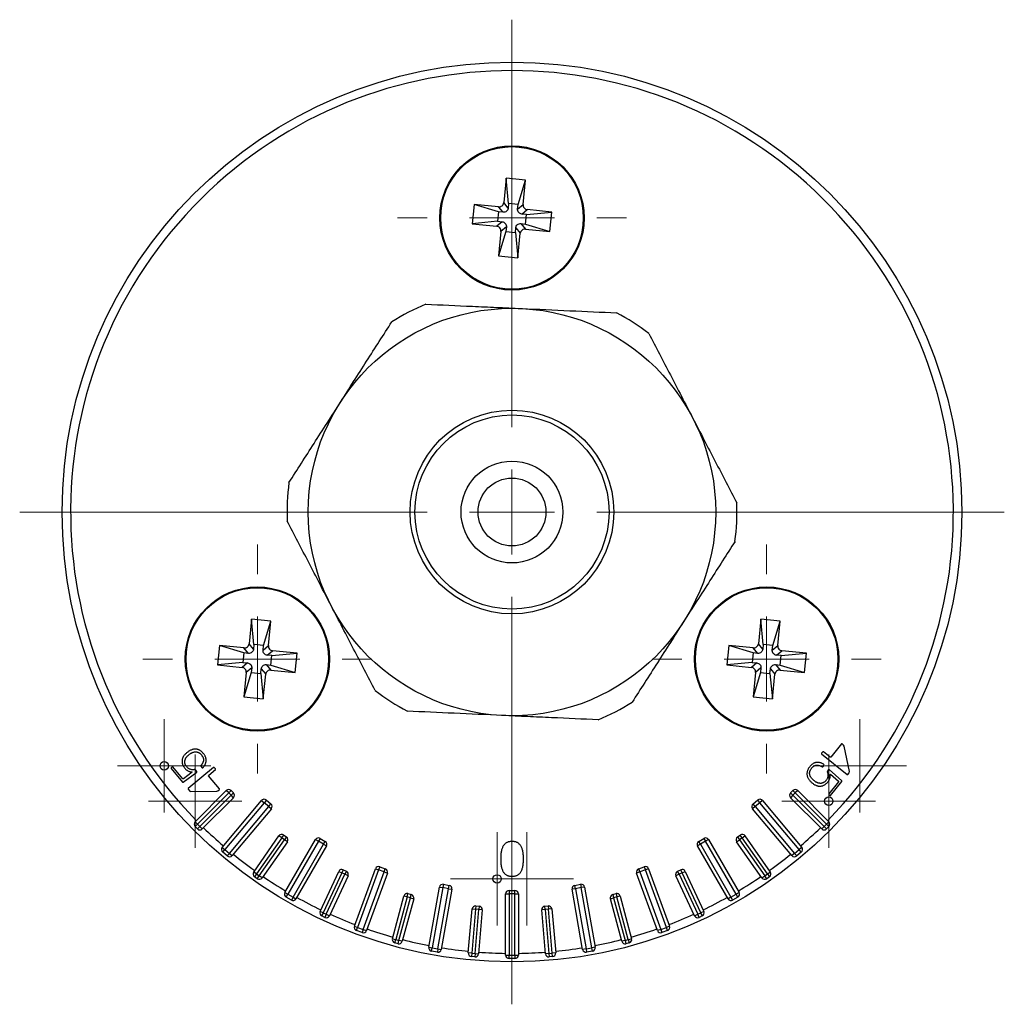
# Model space of a CAD drawing. Header units: millimetres. Extents: x 208 to 1001, y 391 to 449.
# Tile 3 of 3: x 943 to 1001, y 391 to 449. Entities that reach past the tile are written whole.
import ezdxf

# ---------------------------------------------------------------- set-up
doc = ezdxf.new("R2010")
doc.units = ezdxf.units.MM

# ---------------------------------------------------------------- blocks, each defined once
blk = doc.blocks.new('SW_CENTERMARKSYMBOL_0')
at = {"color": 0, "linetype": 'Continuous', "lineweight": 18}
for p, q in [((0, 5), (0, 29)), ((0, 0), (0, 2.5)), ((-5, 0), (-29, 0)), ((0, 0), (-2.5, 0)), ((0, 0), (0, -2.5)), ((0, 0), (2.5, 0)), ((5, 0), (29, 0)), ((0, -5), (0, -29))]:
    blk.add_line(p, q, dxfattribs=at)
blk = doc.blocks.new('SW_CENTERMARKSYMBOL_1')
at = {"color": 0, "linetype": 'Continuous', "lineweight": 18}
for p, q in [((0, 5), (0, 6.75)), ((0, 0), (0, 2.5)), ((-5, 0), (-6.75, 0)), ((0, 0), (-2.5, 0)), ((0, 0), (0, -2.5)), ((0, 0), (2.5, 0)), ((5, 0), (6.75, 0)), ((0, -5), (0, -6.75))]:
    blk.add_line(p, q, dxfattribs=at)
blk = doc.blocks.new('SW_CENTERMARKSYMBOL_2')
at = {"color": 0, "linetype": 'Continuous', "lineweight": 18}
for p, q in [((0, 5), (0, 6.75)), ((0, 0), (0, 2.5)), ((-5, 0), (-6.75, 0)), ((0, 0), (-2.5, 0)), ((0, 0), (0, -2.5)), ((0, 0), (2.5, 0)), ((5, 0), (6.75, 0)), ((0, -5), (0, -6.75))]:
    blk.add_line(p, q, dxfattribs=at)
blk = doc.blocks.new('SW_CENTERMARKSYMBOL_3')
at = {"color": 0, "linetype": 'Continuous', "lineweight": 18}
for p, q in [((0, 5), (0, 6.75)), ((0, 0), (0, 2.5)), ((-5, 0), (-6.75, 0)), ((0, 0), (-2.5, 0)), ((0, 0), (0, -2.5)), ((0, 0), (2.5, 0)), ((5, 0), (6.75, 0)), ((0, -5), (0, -6.75))]:
    blk.add_line(p, q, dxfattribs=at)
blk = doc.blocks.new('SW_CENTERMARKSYMBOL_4')
at = {"color": 0, "linetype": 'Continuous', "lineweight": 18}
for p, q in [((0, 2.5), (0, 2.75)), ((0, 0), (0, 2.5)), ((-2.5, 0), (-2.75, 0)), ((0, 0), (-2.5, 0)), ((0, 0), (0, -2.5)), ((0, 0), (2.5, 0)), ((2.5, 0), (2.75, 0)), ((0, -2.5), (0, -2.75))]:
    blk.add_line(p, q, dxfattribs=at)
blk = doc.blocks.new('SW_CENTERMARKSYMBOL_5')
at = {"color": 0, "linetype": 'Continuous', "lineweight": 18}
for p, q in [((0, 2.5), (0, 2.75)), ((0, 0), (0, 2.5)), ((-2.5, 0), (-2.75, 0)), ((0, 0), (-2.5, 0)), ((0, 0), (0, -2.5)), ((0, 0), (2.5, 0)), ((2.5, 0), (2.75, 0)), ((0, -2.5), (0, -2.75))]:
    blk.add_line(p, q, dxfattribs=at)
blk = doc.blocks.new('SW_CENTERMARKSYMBOL_6')
at = {"color": 0, "linetype": 'Continuous', "lineweight": 18}
for p, q in [((0, 2.5), (0, 2.75)), ((0, 0), (0, 2.5)), ((-2.5, 0), (-2.75, 0)), ((0, 0), (-2.5, 0)), ((0, 0), (0, -2.5)), ((0, 0), (2.5, 0)), ((2.5, 0), (2.75, 0)), ((0, -2.5), (0, -2.75))]:
    blk.add_line(p, q, dxfattribs=at)
blk = doc.blocks.new('SW_CENTERMARKSYMBOL_7')
at = {"color": 0, "linetype": 'Continuous', "lineweight": 18}
for p, q in [((0, 2.5), (0, 2.75)), ((0, 0), (0, 2.5)), ((-2.5, 0), (-2.75, 0)), ((0, 0), (-2.5, 0)), ((0, 0), (0, -2.5)), ((0, 0), (2.5, 0)), ((2.5, 0), (2.75, 0)), ((0, -2.5), (0, -2.75))]:
    blk.add_line(p, q, dxfattribs=at)
blk = doc.blocks.new('SW_CENTERMARKSYMBOL_8')
at = {"color": 0, "linetype": 'Continuous', "lineweight": 18}
for p, q in [((0, 2.5), (0, 2.75)), ((0, 0), (0, 2.5)), ((-2.5, 0), (-2.75, 0)), ((0, 0), (-2.5, 0)), ((0, 0), (0, -2.5)), ((0, 0), (2.5, 0)), ((2.5, 0), (2.75, 0)), ((0, -2.5), (0, -2.75))]:
    blk.add_line(p, q, dxfattribs=at)
blk = doc.blocks.new('SW_CENTERMARKSYMBOL_9')
at = {"color": 0, "linetype": 'Continuous', "lineweight": 18}
for p, q in [((0, 2.5), (0, 2.75)), ((0, 0), (0, 2.5)), ((-2.5, 0), (-2.75, 0)), ((0, 0), (-2.5, 0)), ((0, 0), (0, -2.5)), ((0, 0), (2.5, 0)), ((2.5, 0), (2.75, 0)), ((0, -2.5), (0, -2.75))]:
    blk.add_line(p, q, dxfattribs=at)

msp = doc.modelspace()

# ---------------------------------------------------------------- linework, layer by layer
at = {"color": 7, "linetype": 'Continuous', "lineweight": 25}
for p, q in [((971.231, 439.672), (971.091, 438.229)), ((971.382, 438.18), (971.231, 439.672)), ((972.376, 439.56), (971.231, 439.672)), ((971.939, 438.125), (972.376, 439.56)), ((972.235, 438.117), (972.376, 439.56)), ((969.347, 438.122), (969.235, 436.978)), ((970.79, 437.982), (969.347, 438.122)), ((970.782, 437.686), (969.347, 438.122)), ((971.055, 437.659), (970.79, 437.982)), ((971.356, 437.906), (971.091, 438.229)), ((971.382, 438.18), (971.356, 437.906)), ((971.939, 438.125), (971.382, 438.18)), ((971.913, 437.852), (971.939, 438.125)), ((971.913, 437.852), (972.235, 438.117)), ((970.782, 437.686), (970.728, 437.129)), ((971.055, 437.659), (970.782, 437.686)), ((972.16, 437.552), (972.482, 437.817)), ((972.433, 437.525), (972.16, 437.552)), ((972.379, 436.968), (972.433, 437.525)), ((972.433, 437.525), (973.925, 437.676)), ((973.925, 437.676), (972.482, 437.817)), ((973.814, 436.532), (973.925, 437.676)), ((970.728, 437.129), (969.235, 436.978)), ((969.235, 436.978), (970.679, 436.837)), ((971.001, 437.102), (970.679, 436.837)), ((970.728, 437.129), (971.001, 437.102)), ((971.248, 436.802), (970.926, 436.537)), ((971.248, 436.802), (971.221, 436.528)), ((971.778, 436.474), (971.805, 436.748)), ((971.805, 436.748), (972.07, 436.425)), ((972.105, 436.995), (972.37, 436.672)), ((972.105, 436.995), (972.379, 436.968)), ((972.379, 436.968), (973.814, 436.532)), ((970.926, 436.537), (970.785, 435.094)), ((971.221, 436.528), (970.785, 435.094)), ((971.221, 436.528), (971.778, 436.474)), ((971.778, 436.474), (971.93, 434.982)), ((971.93, 434.982), (972.07, 436.425)), ((972.37, 436.672), (973.814, 436.532)), ((970.785, 435.094), (971.93, 434.982)), ((956.231, 413.691), (956.091, 412.248)), ((956.382, 412.199), (956.231, 413.691)), ((957.376, 413.58), (956.231, 413.691)), ((956.939, 412.145), (957.376, 413.58)), ((957.235, 412.136), (957.376, 413.58)), ((986.231, 413.691), (986.091, 412.248)), ((986.382, 412.199), (986.231, 413.691)), ((987.376, 413.58), (986.231, 413.691)), ((986.939, 412.145), (987.376, 413.58)), ((987.235, 412.136), (987.376, 413.58)), ((954.347, 412.142), (954.235, 410.997)), ((955.782, 411.705), (954.347, 412.142)), ((955.79, 412.001), (954.347, 412.142)), ((956.055, 411.679), (955.79, 412.001)), ((956.356, 411.925), (956.091, 412.248)), ((956.382, 412.199), (956.356, 411.925)), ((956.939, 412.145), (956.382, 412.199)), ((956.913, 411.871), (956.939, 412.145)), ((956.913, 411.871), (957.235, 412.136)), ((957.16, 411.571), (957.482, 411.836)), ((958.925, 411.695), (957.482, 411.836)), ((984.347, 412.142), (984.235, 410.997)), ((985.782, 411.705), (984.347, 412.142)), ((985.79, 412.001), (984.347, 412.142)), ((986.055, 411.679), (985.79, 412.001)), ((986.356, 411.925), (986.091, 412.248)), ((986.382, 412.199), (986.356, 411.925)), ((986.939, 412.145), (986.382, 412.199)), ((986.913, 411.871), (986.939, 412.145)), ((986.913, 411.871), (987.235, 412.136)), ((987.16, 411.571), (987.482, 411.836)), ((988.925, 411.695), (987.482, 411.836)), ((955.782, 411.705), (955.728, 411.148)), ((956.055, 411.679), (955.782, 411.705)), ((957.433, 411.544), (957.16, 411.571)), ((957.379, 410.987), (957.433, 411.544)), ((957.433, 411.544), (958.925, 411.695)), ((958.814, 410.551), (958.925, 411.695)), ((985.782, 411.705), (985.728, 411.148)), ((986.055, 411.679), (985.782, 411.705)), ((987.433, 411.544), (987.16, 411.571)), ((987.379, 410.987), (987.433, 411.544)), ((987.433, 411.544), (988.925, 411.695)), ((988.814, 410.551), (988.925, 411.695)), ((955.728, 411.148), (954.235, 410.997)), ((954.235, 410.997), (955.679, 410.856)), ((956.001, 411.121), (955.679, 410.856)), ((955.728, 411.148), (956.001, 411.121)), ((956.248, 410.821), (955.926, 410.556)), ((956.248, 410.821), (956.221, 410.548)), ((956.778, 410.493), (956.805, 410.767)), ((956.805, 410.767), (957.07, 410.445)), ((957.105, 411.014), (957.37, 410.691)), ((957.105, 411.014), (957.379, 410.987)), ((957.37, 410.691), (958.814, 410.551)), ((957.379, 410.987), (958.814, 410.551)), ((985.728, 411.148), (984.235, 410.997)), ((984.235, 410.997), (985.679, 410.856)), ((986.001, 411.121), (985.679, 410.856)), ((985.728, 411.148), (986.001, 411.121)), ((986.248, 410.821), (985.926, 410.556)), ((986.248, 410.821), (986.221, 410.548)), ((986.778, 410.493), (986.805, 410.767)), ((986.805, 410.767), (987.07, 410.445)), ((987.105, 411.014), (987.37, 410.691)), ((987.105, 411.014), (987.379, 410.987)), ((987.37, 410.691), (988.814, 410.551)), ((987.379, 410.987), (988.814, 410.551)), ((955.926, 410.556), (955.785, 409.113)), ((956.221, 410.548), (955.785, 409.113)), ((956.221, 410.548), (956.778, 410.493)), ((956.778, 410.493), (956.93, 409.001)), ((956.93, 409.001), (957.07, 410.445)), ((985.926, 410.556), (985.785, 409.113)), ((986.221, 410.548), (985.785, 409.113)), ((986.221, 410.548), (986.778, 410.493)), ((986.778, 410.493), (986.93, 409.001)), ((986.93, 409.001), (987.07, 410.445)), ((955.785, 409.113), (956.93, 409.001)), ((985.785, 409.113), (986.93, 409.001)), ((990.989, 406.341), (990.362, 405.566)), ((991.029, 406.345), (990.989, 406.341)), ((991.117, 406.273), (991.029, 406.345)), ((991.143, 406.215), (991.117, 406.273)), ((991.463, 404.711), (991.143, 406.215)), ((952.407, 405.814), (952.407, 405.814)), ((989.883, 405.88), (989.812, 405.792)), ((989.812, 405.792), (989.816, 405.752)), ((989.816, 405.752), (991.32, 404.534)), ((989.923, 405.885), (989.883, 405.88)), ((990.322, 405.562), (989.923, 405.885)), ((990.362, 405.566), (990.322, 405.562)), ((951.502, 404.943), (951.499, 404.903)), ((951.499, 404.903), (952.176, 404.096)), ((951.568, 404.998), (951.502, 404.943)), ((951.608, 404.994), (951.568, 404.998)), ((952.193, 404.297), (951.608, 404.994)), ((953.995, 404.963), (952.513, 403.718)), ((952.946, 404.817), (952.887, 404.842)), ((953.251, 405.073), (953.248, 405.033)), ((953.248, 405.033), (953.321, 404.946)), ((953.321, 404.946), (953.361, 404.942)), ((954.036, 404.959), (953.995, 404.963)), ((954.109, 404.872), (954.036, 404.959)), ((954.105, 404.832), (954.109, 404.872)), ((989.85, 405), (989.89, 405.004)), ((989.89, 405.004), (989.961, 405.093)), ((989.961, 405.093), (989.957, 405.133)), ((990.271, 404.842), (990.231, 404.838)), ((991.009, 404.171), (990.271, 404.842)), ((952.233, 404.293), (952.193, 404.297)), ((952.216, 404.093), (953.015, 404.69)), ((952.731, 404.674), (952.233, 404.293)), ((952.713, 404.696), (952.731, 404.674)), ((953.019, 404.73), (952.946, 404.817)), ((953.015, 404.69), (953.019, 404.73)), ((953.709, 404.462), (953.713, 404.502)), ((954.35, 403.699), (953.709, 404.462)), ((953.713, 404.502), (954.105, 404.832)), ((990.159, 404.749), (990.146, 404.687)), ((990.231, 404.838), (990.159, 404.749)), ((990.323, 404.544), (990.34, 404.566)), ((990.34, 404.566), (990.809, 404.15)), ((991.32, 404.534), (991.36, 404.538)), ((991.36, 404.538), (991.45, 404.648)), ((991.45, 404.648), (991.463, 404.711)), ((952.176, 404.096), (952.216, 404.093)), ((952.513, 403.718), (952.509, 403.678)), ((954.346, 403.659), (954.35, 403.699)), ((989.284, 404.03), (989.284, 404.03)), ((990.813, 404.11), (990.24, 403.402)), ((990.351, 403.312), (991.014, 404.131)), ((990.809, 404.15), (990.813, 404.11)), ((991.014, 404.131), (991.009, 404.171)), ((952.509, 403.678), (952.601, 403.569)), ((952.601, 403.569), (952.659, 403.544)), ((952.659, 403.544), (954.197, 403.571)), ((952.912, 401.762), (954.751, 403.601)), ((954.892, 403.459), (953.054, 401.621)), ((953.195, 401.479), (955.034, 403.318)), ((955.175, 403.177), (953.337, 401.338)), ((954.197, 403.571), (954.259, 403.586)), ((954.259, 403.586), (954.346, 403.659)), ((954.892, 403.459), (954.751, 403.601)), ((954.892, 403.459), (955.034, 403.601)), ((955.034, 403.318), (954.892, 403.459)), ((955.034, 403.601), (955.175, 403.459)), ((955.175, 403.459), (955.034, 403.318)), ((955.175, 403.177), (955.034, 403.318)), ((987.986, 403.459), (988.127, 403.601)), ((988.127, 403.318), (987.986, 403.459)), ((988.127, 403.318), (987.986, 403.177)), ((989.824, 401.338), (987.986, 403.177)), ((988.127, 403.601), (988.268, 403.459)), ((988.268, 403.459), (988.127, 403.318)), ((988.127, 403.318), (989.966, 401.479)), ((988.41, 403.601), (988.268, 403.459)), ((990.107, 401.621), (988.268, 403.459)), ((988.41, 403.601), (990.248, 401.762)), ((990.24, 403.402), (990.244, 403.362)), ((990.244, 403.362), (990.311, 403.308)), ((990.311, 403.308), (990.351, 403.312)), ((954.516, 400.253), (956.83, 403.011)), ((956.983, 402.882), (954.669, 400.124)), ((954.937, 399.899), (957.251, 402.657)), ((957.405, 402.529), (955.091, 399.771)), ((956.83, 403.011), (956.983, 402.882)), ((957.112, 403.035), (956.983, 402.882)), ((957.251, 402.657), (956.983, 402.882)), ((957.112, 403.035), (957.38, 402.81)), ((957.251, 402.657), (957.38, 402.81)), ((957.251, 402.657), (957.405, 402.529)), ((985.909, 402.657), (985.756, 402.529)), ((988.07, 399.771), (985.756, 402.529)), ((985.781, 402.81), (986.049, 403.035)), ((985.909, 402.657), (985.781, 402.81)), ((986.177, 402.882), (985.909, 402.657)), ((985.909, 402.657), (988.223, 399.899)), ((986.049, 403.035), (986.177, 402.882)), ((986.331, 403.011), (986.177, 402.882)), ((988.492, 400.124), (986.177, 402.882)), ((986.331, 403.011), (988.645, 400.253)), ((953.054, 401.621), (952.912, 401.762)), ((953.054, 401.621), (952.912, 401.479)), ((953.054, 401.338), (952.912, 401.479)), ((953.054, 401.621), (953.195, 401.479)), ((953.054, 401.338), (953.195, 401.479)), ((953.337, 401.338), (953.195, 401.479)), ((989.966, 401.479), (989.824, 401.338)), ((989.966, 401.479), (990.107, 401.621)), ((989.966, 401.479), (990.107, 401.338)), ((990.248, 401.762), (990.107, 401.621)), ((990.248, 401.479), (990.107, 401.621)), ((990.248, 401.479), (990.107, 401.338)), ((956.364, 398.798), (957.855, 400.928)), ((958.019, 400.813), (956.528, 398.683)), ((958.019, 400.813), (957.855, 400.928)), ((958.019, 400.813), (958.134, 400.977)), ((958.183, 400.698), (958.019, 400.813)), ((958.134, 400.977), (958.298, 400.862)), ((958.298, 400.862), (958.183, 400.698)), ((960.279, 400.781), (960.179, 400.608)), ((960.279, 400.781), (960.582, 400.606)), ((982.579, 400.606), (982.882, 400.781)), ((982.882, 400.781), (982.982, 400.608)), ((984.863, 400.862), (985.027, 400.977)), ((984.863, 400.862), (984.978, 400.698)), ((985.142, 400.813), (984.978, 400.698)), ((985.142, 400.813), (985.027, 400.977)), ((985.142, 400.813), (985.305, 400.928)), ((986.633, 398.683), (985.142, 400.813)), ((985.305, 400.928), (986.797, 398.798)), ((954.516, 400.253), (954.669, 400.124)), ((956.692, 398.568), (958.183, 400.698)), ((958.347, 400.583), (956.856, 398.454)), ((958.347, 400.583), (958.183, 400.698)), ((958.205, 397.59), (960.005, 400.708)), ((960.179, 400.608), (958.379, 397.49)), ((958.682, 397.315), (960.482, 400.433)), ((960.655, 400.333), (958.855, 397.215)), ((960.005, 400.708), (960.179, 400.608)), ((960.482, 400.433), (960.179, 400.608)), ((960.482, 400.433), (960.582, 400.606)), ((960.482, 400.433), (960.655, 400.333)), ((982.679, 400.433), (982.506, 400.333)), ((984.306, 397.215), (982.506, 400.333)), ((982.679, 400.433), (982.579, 400.606)), ((982.982, 400.608), (982.679, 400.433)), ((982.679, 400.433), (984.479, 397.315)), ((983.155, 400.708), (982.982, 400.608)), ((984.782, 397.49), (982.982, 400.608)), ((983.155, 400.708), (984.955, 397.59)), ((984.814, 400.583), (984.978, 400.698)), ((986.305, 398.454), (984.814, 400.583)), ((984.978, 400.698), (986.469, 398.568)), ((988.645, 400.253), (988.492, 400.124)), ((954.541, 399.971), (954.669, 400.124)), ((954.809, 399.746), (954.541, 399.971)), ((954.669, 400.124), (954.937, 399.899)), ((954.937, 399.899), (954.809, 399.746)), ((954.937, 399.899), (955.091, 399.771)), ((988.223, 399.899), (988.07, 399.771)), ((988.223, 399.899), (988.492, 400.124)), ((988.223, 399.899), (988.352, 399.746)), ((988.62, 399.971), (988.352, 399.746)), ((988.62, 399.971), (988.492, 400.124)), ((963.789, 399.11), (963.72, 398.922)), ((963.789, 399.11), (964.118, 398.991)), ((970.914, 399.572), (970.913, 399.572)), ((979.043, 398.991), (979.372, 399.11)), ((979.372, 399.11), (979.44, 398.922)), ((956.528, 398.683), (956.364, 398.798)), ((956.528, 398.683), (956.413, 398.519)), ((956.577, 398.405), (956.413, 398.519)), ((956.528, 398.683), (956.692, 398.568)), ((956.577, 398.405), (956.692, 398.568)), ((956.856, 398.454), (956.692, 398.568)), ((960.278, 396.478), (961.377, 398.834)), ((961.558, 398.75), (960.459, 396.393)), ((960.641, 396.309), (961.739, 398.665)), ((961.921, 398.581), (960.822, 396.224)), ((961.377, 398.834), (961.558, 398.75)), ((961.643, 398.931), (961.558, 398.75)), ((961.739, 398.665), (961.558, 398.75)), ((961.643, 398.931), (961.824, 398.846)), ((961.824, 398.846), (961.739, 398.665)), ((961.921, 398.581), (961.739, 398.665)), ((962.301, 395.608), (963.533, 398.991)), ((963.72, 398.922), (962.489, 395.539)), ((962.818, 395.42), (964.049, 398.803)), ((964.237, 398.734), (963.006, 395.351)), ((963.533, 398.991), (963.72, 398.922)), ((964.049, 398.803), (963.72, 398.922)), ((964.049, 398.803), (964.118, 398.991)), ((964.049, 398.803), (964.237, 398.734)), ((979.111, 398.803), (978.923, 398.734)), ((980.155, 395.351), (978.923, 398.734)), ((979.111, 398.803), (979.043, 398.991)), ((979.44, 398.922), (979.111, 398.803)), ((979.111, 398.803), (980.343, 395.42)), ((979.628, 398.991), (979.44, 398.922)), ((980.672, 395.539), (979.44, 398.922)), ((979.628, 398.991), (980.86, 395.608)), ((981.421, 398.665), (981.24, 398.581)), ((982.339, 396.224), (981.24, 398.581)), ((981.337, 398.846), (981.518, 398.931)), ((981.421, 398.665), (981.337, 398.846)), ((981.603, 398.75), (981.421, 398.665)), ((981.421, 398.665), (982.52, 396.309)), ((981.603, 398.75), (981.518, 398.931)), ((981.603, 398.75), (981.784, 398.834)), ((982.701, 396.393), (981.603, 398.75)), ((981.784, 398.834), (982.883, 396.478)), ((986.305, 398.454), (986.469, 398.568)), ((986.469, 398.568), (986.633, 398.683)), ((986.584, 398.405), (986.469, 398.568)), ((986.748, 398.519), (986.584, 398.405)), ((986.633, 398.683), (986.797, 398.798)), ((986.633, 398.683), (986.748, 398.519)), ((966.679, 394.367), (967.304, 397.913)), ((967.304, 397.913), (967.501, 397.878)), ((967.536, 398.075), (967.501, 397.878)), ((967.536, 398.075), (967.88, 398.014)), ((967.846, 397.817), (967.88, 398.014)), ((975.281, 398.014), (975.625, 398.075)), ((975.315, 397.817), (975.281, 398.014)), ((975.625, 398.075), (975.66, 397.878)), ((975.857, 397.913), (975.66, 397.878)), ((975.857, 397.913), (976.482, 394.367)), ((958.205, 397.59), (958.379, 397.49)), ((958.279, 397.317), (958.379, 397.49)), ((958.582, 397.142), (958.279, 397.317)), ((958.379, 397.49), (958.682, 397.315)), ((958.682, 397.315), (958.582, 397.142)), ((958.682, 397.315), (958.855, 397.215)), ((964.536, 394.873), (965.208, 397.384)), ((965.402, 397.332), (964.729, 394.821)), ((965.402, 397.332), (965.208, 397.384)), ((965.402, 397.332), (965.453, 397.525)), ((965.595, 397.28), (965.402, 397.332)), ((965.453, 397.525), (965.647, 397.474)), ((965.595, 397.28), (965.647, 397.474)), ((967.501, 397.878), (966.876, 394.333)), ((967.22, 394.272), (967.846, 397.817)), ((968.042, 397.782), (967.417, 394.237)), ((967.846, 397.817), (967.501, 397.878)), ((967.846, 397.817), (968.042, 397.782)), ((971.205, 393.906), (971.205, 397.506)), ((971.205, 397.506), (971.405, 397.506)), ((971.405, 397.706), (971.405, 397.506)), ((971.405, 397.706), (971.755, 397.706)), ((971.405, 397.506), (971.405, 393.906)), ((971.755, 397.506), (971.405, 397.506)), ((971.755, 397.506), (971.755, 397.706)), ((971.755, 393.906), (971.755, 397.506)), ((971.755, 397.506), (971.955, 397.506)), ((971.955, 397.506), (971.955, 393.906)), ((975.315, 397.817), (975.118, 397.782)), ((975.743, 394.237), (975.118, 397.782)), ((975.66, 397.878), (975.315, 397.817)), ((975.315, 397.817), (975.94, 394.272)), ((976.285, 394.333), (975.66, 397.878)), ((977.514, 397.474), (977.707, 397.525)), ((977.514, 397.474), (977.566, 397.28)), ((977.759, 397.332), (977.566, 397.28)), ((977.707, 397.525), (977.759, 397.332)), ((977.952, 397.384), (977.759, 397.332)), ((978.432, 394.821), (977.759, 397.332)), ((977.952, 397.384), (978.625, 394.873)), ((984.479, 397.315), (984.306, 397.215)), ((984.479, 397.315), (984.782, 397.49)), ((984.479, 397.315), (984.579, 397.142)), ((984.882, 397.317), (984.579, 397.142)), ((984.955, 397.59), (984.782, 397.49)), ((984.882, 397.317), (984.782, 397.49)), ((964.922, 394.769), (965.595, 397.28)), ((965.788, 397.229), (965.115, 394.717)), ((965.595, 397.28), (965.788, 397.229)), ((969.45, 396.803), (969.433, 396.604)), ((969.45, 396.803), (969.649, 396.786)), ((969.649, 396.786), (969.632, 396.586)), ((973.512, 396.786), (973.711, 396.803)), ((973.529, 396.586), (973.512, 396.786)), ((973.711, 396.803), (973.728, 396.604)), ((977.373, 397.229), (977.566, 397.28)), ((978.046, 394.717), (977.373, 397.229)), ((977.566, 397.28), (978.239, 394.769)), ((960.459, 396.393), (960.278, 396.478)), ((960.459, 396.393), (960.375, 396.212)), ((960.556, 396.127), (960.375, 396.212)), ((960.459, 396.393), (960.641, 396.309)), ((960.641, 396.309), (960.556, 396.127)), ((960.641, 396.309), (960.822, 396.224)), ((969.007, 394.031), (969.233, 396.621)), ((969.433, 396.604), (969.206, 394.014)), ((969.233, 396.621), (969.433, 396.604)), ((969.405, 393.996), (969.632, 396.586)), ((969.632, 396.586), (969.433, 396.604)), ((969.831, 396.569), (969.604, 393.979)), ((969.831, 396.569), (969.632, 396.586)), ((973.529, 396.586), (973.33, 396.569)), ((973.556, 393.979), (973.33, 396.569)), ((973.728, 396.604), (973.529, 396.586)), ((973.529, 396.586), (973.756, 393.996)), ((973.927, 396.621), (973.728, 396.604)), ((973.955, 394.014), (973.728, 396.604)), ((973.927, 396.621), (974.154, 394.031)), ((982.339, 396.224), (982.52, 396.309)), ((982.52, 396.309), (982.701, 396.393)), ((982.605, 396.127), (982.52, 396.309)), ((982.786, 396.212), (982.605, 396.127)), ((982.883, 396.478), (982.701, 396.393)), ((982.786, 396.212), (982.701, 396.393)), ((962.301, 395.608), (962.489, 395.539)), ((980.86, 395.608), (980.672, 395.539)), ((962.421, 395.352), (962.489, 395.539)), ((962.75, 395.232), (962.421, 395.352)), ((962.489, 395.539), (962.818, 395.42)), ((962.818, 395.42), (962.75, 395.232)), ((962.818, 395.42), (963.006, 395.351)), ((980.343, 395.42), (980.155, 395.351)), ((980.343, 395.42), (980.672, 395.539)), ((980.343, 395.42), (980.411, 395.232)), ((980.74, 395.352), (980.411, 395.232)), ((980.74, 395.352), (980.672, 395.539)), ((964.536, 394.873), (964.729, 394.821)), ((964.677, 394.628), (964.729, 394.821)), ((964.87, 394.576), (964.677, 394.628)), ((964.729, 394.821), (964.922, 394.769)), ((964.87, 394.576), (964.922, 394.769)), ((965.115, 394.717), (964.922, 394.769)), ((978.239, 394.769), (978.046, 394.717)), ((978.239, 394.769), (978.432, 394.821)), ((978.239, 394.769), (978.291, 394.576)), ((978.484, 394.628), (978.291, 394.576)), ((978.432, 394.821), (978.625, 394.873)), ((978.432, 394.821), (978.484, 394.628)), ((966.679, 394.367), (966.876, 394.333)), ((966.841, 394.136), (966.876, 394.333)), ((967.186, 394.075), (966.841, 394.136)), ((966.876, 394.333), (967.22, 394.272)), ((967.22, 394.272), (967.186, 394.075)), ((967.22, 394.272), (967.417, 394.237)), ((969.206, 394.014), (969.007, 394.031)), ((969.206, 394.014), (969.189, 393.814)), ((969.206, 394.014), (969.405, 393.996)), ((969.405, 393.996), (969.388, 393.797)), ((969.405, 393.996), (969.604, 393.979)), ((971.205, 393.906), (971.405, 393.906)), ((971.405, 393.906), (971.755, 393.906)), ((971.405, 393.706), (971.405, 393.906)), ((971.755, 393.906), (971.755, 393.706)), ((971.755, 393.906), (971.955, 393.906)), ((973.756, 393.996), (973.556, 393.979)), ((973.756, 393.996), (973.955, 394.014)), ((973.756, 393.996), (973.773, 393.797)), ((974.154, 394.031), (973.955, 394.014)), ((973.972, 393.814), (973.955, 394.014)), ((975.94, 394.272), (975.743, 394.237)), ((975.94, 394.272), (976.285, 394.333)), ((975.94, 394.272), (975.975, 394.075)), ((976.32, 394.136), (975.975, 394.075)), ((976.482, 394.367), (976.285, 394.333)), ((976.32, 394.136), (976.285, 394.333)), ((969.388, 393.797), (969.189, 393.814)), ((971.755, 393.706), (971.405, 393.706)), ((973.972, 393.814), (973.773, 393.797))]:
    msp.add_line(p, q, dxfattribs=at)
for centre, radius in [((971.58, 420.006), 26.5), ((971.58, 437.327), 4.25), ((971.58, 437.327), 4.2), ((971.58, 420.006), 12), ((971.58, 420.006), 6), ((971.58, 420.006), 5.716), ((971.58, 420.006), 3), ((971.58, 420.006), 2), ((956.58, 411.346), 4.25), ((956.58, 411.346), 4.2), ((986.58, 411.346), 4.25), ((986.58, 411.346), 4.2), ((951.098, 405.057), 0.25), ((990.235, 402.976), 0.25), ((970.7, 398.391), 0.25)]:
    msp.add_circle(centre, radius, dxfattribs=at)
for centre, radius, start, end in [((971.58, 420.006), 26, 315.66049, 224.33951), ((971.58, 420.006), 13.25, 112.4908, 122.31554), ((971.58, 420.006), 13.25, 52.4908, 62.31554), ((971.58, 420.006), 13.25, 172.4908, 182.31554), ((971.58, 420.006), 13.25, 352.4908, 2.31554), ((971.58, 420.006), 13.25, 232.4908, 242.31554), ((971.58, 420.006), 13.25, 292.4908, 302.31554), ((954.892, 403.459), 0.2, 45, 135), ((955.034, 403.318), 0.2, 315, 45), ((988.127, 403.318), 0.2, 135, 225), ((988.268, 403.459), 0.2, 45, 135), ((956.983, 402.882), 0.2, 50, 140), ((957.251, 402.657), 0.2, 320, 50), ((985.909, 402.657), 0.2, 130, 220), ((986.177, 402.882), 0.2, 40, 130), ((953.054, 401.621), 0.2, 135, 225), ((971.58, 420.006), 26, 225.66175, 229.17417), ((971.58, 420.006), 26, 310.82583, 314.33825), ((990.107, 401.621), 0.2, 315, 45), ((953.195, 401.479), 0.2, 225, 315), ((958.019, 400.813), 0.2, 55, 145), ((958.183, 400.698), 0.2, 325, 55), ((960.179, 400.608), 0.2, 60, 150), ((982.982, 400.608), 0.2, 30, 120), ((984.978, 400.698), 0.2, 125, 215), ((985.142, 400.813), 0.2, 35, 125), ((989.966, 401.479), 0.2, 225, 315), ((954.669, 400.124), 0.2, 140, 230), ((960.482, 400.433), 0.2, 330, 60), ((982.679, 400.433), 0.2, 120, 210), ((988.492, 400.124), 0.2, 310, 40), ((954.937, 399.899), 0.2, 230, 320), ((971.58, 420.006), 26, 230.82699, 234.33951), ((971.58, 420.006), 26, 305.66049, 309.17301), ((988.223, 399.899), 0.2, 220, 310), ((963.72, 398.922), 0.2, 70, 160), ((979.44, 398.922), 0.2, 20, 110), ((956.528, 398.683), 0.2, 145, 235), ((971.58, 420.006), 26, 235.66175, 239.17417), ((961.558, 398.75), 0.2, 65, 155), ((961.739, 398.665), 0.2, 335, 65), ((964.049, 398.803), 0.2, 340, 70), ((979.111, 398.803), 0.2, 110, 200), ((981.421, 398.665), 0.2, 115, 205), ((981.603, 398.75), 0.2, 25, 115), ((971.58, 420.006), 26, 300.82583, 304.33825), ((986.633, 398.683), 0.2, 305, 35), ((956.692, 398.568), 0.2, 235, 325), ((967.501, 397.878), 0.2, 80, 170), ((967.846, 397.817), 0.2, 350, 80), ((975.315, 397.817), 0.2, 100, 190), ((975.66, 397.878), 0.2, 10, 100), ((986.469, 398.568), 0.2, 215, 305), ((958.379, 397.49), 0.2, 150, 240), ((971.58, 420.006), 26, 240.82699, 244.33951), ((965.402, 397.332), 0.2, 75, 165), ((965.595, 397.28), 0.2, 345, 75), ((971.405, 397.506), 0.2, 90, 180), ((971.755, 397.506), 0.2, 0, 90), ((977.566, 397.28), 0.2, 105, 195), ((977.759, 397.332), 0.2, 15, 105), ((971.58, 420.006), 26, 295.66049, 299.17301), ((984.782, 397.49), 0.2, 300, 30), ((958.682, 397.315), 0.2, 240, 330), ((969.433, 396.604), 0.2, 85, 175), ((969.632, 396.586), 0.2, 355, 85), ((973.529, 396.586), 0.2, 95, 185), ((973.728, 396.604), 0.2, 5, 95), ((984.479, 397.315), 0.2, 210, 300), ((960.459, 396.393), 0.2, 155, 245), ((960.641, 396.309), 0.2, 245, 335), ((971.58, 420.006), 26, 245.66175, 249.17417), ((971.58, 420.006), 26, 290.82583, 294.33825), ((982.52, 396.309), 0.2, 205, 295), ((982.701, 396.393), 0.2, 295, 25), ((962.489, 395.539), 0.2, 160, 250), ((980.672, 395.539), 0.2, 290, 20), ((962.818, 395.42), 0.2, 250, 340), ((971.58, 420.006), 26, 250.82699, 254.33951), ((971.58, 420.006), 26, 285.66049, 289.17301), ((980.343, 395.42), 0.2, 200, 290), ((964.729, 394.821), 0.2, 165, 255), ((964.922, 394.769), 0.2, 255, 345), ((971.58, 420.006), 26, 255.66175, 259.17359), ((971.58, 420.006), 26, 280.82641, 284.33825), ((978.239, 394.769), 0.2, 195, 285), ((978.432, 394.821), 0.2, 285, 15), ((966.876, 394.333), 0.2, 170, 260), ((967.22, 394.272), 0.2, 260, 350), ((971.58, 420.006), 26, 260.82641, 264.33888), ((969.206, 394.014), 0.2, 175, 265), ((969.405, 393.996), 0.2, 265, 355), ((971.58, 420.006), 26, 265.66112, 269.17359), ((971.405, 393.906), 0.2, 180, 270), ((971.755, 393.906), 0.2, 270, 0), ((971.58, 420.006), 26, 270.82641, 274.33888), ((973.756, 393.996), 0.2, 185, 275), ((973.955, 394.014), 0.2, 275, 5), ((971.58, 420.006), 26, 275.66112, 279.17359), ((975.94, 394.272), 0.2, 190, 280), ((976.285, 394.333), 0.2, 280, 10)]:
    msp.add_arc(centre, radius, start, end, dxfattribs=at)
for points, knots in [([(970.79, 437.982), (970.855, 437.975), (970.933, 437.995), (971.05, 438.091), (971.084, 438.164), (971.091, 438.229)], [0, 0, 0, 0, 0.5, 0.5, 1, 1, 1, 1]), ([(971.356, 437.906), (971.349, 437.842), (971.315, 437.769), (971.198, 437.672), (971.12, 437.653), (971.055, 437.659)], [0, 0, 0, 0, 0.5, 0.5, 1, 1, 1, 1]), ([(972.235, 438.117), (972.229, 438.053), (972.248, 437.974), (972.345, 437.857), (972.418, 437.823), (972.482, 437.817)], [0, 0, 0, 0, 0.5, 0.5, 1, 1, 1, 1]), ([(972.16, 437.552), (972.095, 437.558), (972.022, 437.592), (971.926, 437.709), (971.906, 437.787), (971.913, 437.852)], [0, 0, 0, 0, 0.5, 0.5, 1, 1, 1, 1]), ([(970.926, 436.537), (970.932, 436.601), (970.913, 436.679), (970.816, 436.797), (970.743, 436.831), (970.679, 436.837)], [0, 0, 0, 0, 0.5, 0.5, 1, 1, 1, 1]), ([(971.001, 437.102), (971.066, 437.096), (971.139, 437.062), (971.235, 436.945), (971.254, 436.866), (971.248, 436.802)], [0, 0, 0, 0, 0.5, 0.5, 1, 1, 1, 1]), ([(971.805, 436.748), (971.811, 436.812), (971.845, 436.885), (971.963, 436.982), (972.041, 437.001), (972.105, 436.995)], [0, 0, 0, 0, 0.5, 0.5, 1, 1, 1, 1]), ([(972.37, 436.672), (972.306, 436.679), (972.228, 436.659), (972.111, 436.563), (972.077, 436.49), (972.07, 436.425)], [0, 0, 0, 0, 0.5, 0.5, 1, 1, 1, 1]), ([(966.512, 432.249), (967.404, 432.208), (968.314, 432.167), (969.715, 432.103), (970.189, 432.082), (971.149, 432.038), (971.637, 432.016), (972.124, 431.994)], [0, 0, 0, 0, 0.5, 0.5, 0.75, 0.75, 1, 1, 1, 1]), ([(972.124, 431.994), (973.097, 431.95), (974.05, 431.907), (975.921, 431.822), (976.843, 431.78), (977.736, 431.74)], [0, 0, 0, 0, 0.5, 0.5, 1, 1, 1, 1]), ([(961.471, 426.471), (961.996, 427.292), (962.509, 428.095), (963.518, 429.673), (964.015, 430.451), (964.497, 431.204)], [0, 0, 0, 0, 0.5, 0.5, 1, 1, 1, 1]), ([(979.648, 430.517), (980.059, 429.724), (980.479, 428.915), (981.124, 427.67), (981.342, 427.25), (981.785, 426.396), (982.009, 425.962), (982.234, 425.529)], [0, 0, 0, 0, 0.5, 0.5, 0.75, 0.75, 1, 1, 1, 1]), ([(958.444, 421.738), (958.925, 422.491), (959.416, 423.258), (960.172, 424.44), (960.427, 424.839), (960.945, 425.649), (961.208, 426.06), (961.471, 426.471)], [0, 0, 0, 0, 0.5, 0.5, 0.75, 0.75, 1, 1, 1, 1]), ([(982.234, 425.529), (982.682, 424.664), (983.121, 423.818), (983.983, 422.155), (984.408, 421.336), (984.82, 420.542)], [0, 0, 0, 0, 0.5, 0.5, 1, 1, 1, 1]), ([(960.927, 414.483), (960.478, 415.348), (960.04, 416.195), (959.178, 417.858), (958.753, 418.677), (958.341, 419.471)], [0, 0, 0, 0, 0.5, 0.5, 1, 1, 1, 1]), ([(984.717, 418.275), (984.235, 417.522), (983.745, 416.755), (982.989, 415.573), (982.734, 415.174), (982.216, 414.364), (981.953, 413.953), (981.69, 413.542)], [0, 0, 0, 0, 0.5, 0.5, 0.75, 0.75, 1, 1, 1, 1]), ([(963.513, 409.496), (963.101, 410.289), (962.682, 411.098), (962.037, 412.343), (961.819, 412.763), (961.376, 413.617), (961.151, 414.051), (960.927, 414.483)], [0, 0, 0, 0, 0.5, 0.5, 0.75, 0.75, 1, 1, 1, 1]), ([(981.69, 413.542), (981.165, 412.721), (980.652, 411.918), (979.643, 410.34), (979.145, 409.562), (978.664, 408.809)], [0, 0, 0, 0, 0.5, 0.5, 1, 1, 1, 1]), ([(955.79, 412.001), (955.855, 411.995), (955.933, 412.014), (956.05, 412.11), (956.084, 412.183), (956.091, 412.248)], [0, 0, 0, 0, 0.5, 0.5, 1, 1, 1, 1]), ([(956.356, 411.925), (956.349, 411.861), (956.315, 411.788), (956.198, 411.692), (956.12, 411.672), (956.055, 411.679)], [0, 0, 0, 0, 0.5, 0.5, 1, 1, 1, 1]), ([(957.16, 411.571), (957.095, 411.577), (957.022, 411.611), (956.926, 411.729), (956.906, 411.807), (956.913, 411.871)], [0, 0, 0, 0, 0.5, 0.5, 1, 1, 1, 1]), ([(957.235, 412.136), (957.229, 412.072), (957.248, 411.994), (957.345, 411.876), (957.418, 411.842), (957.482, 411.836)], [0, 0, 0, 0, 0.5, 0.5, 1, 1, 1, 1]), ([(985.79, 412.001), (985.855, 411.995), (985.933, 412.014), (986.05, 412.11), (986.084, 412.183), (986.091, 412.248)], [0, 0, 0, 0, 0.5, 0.5, 1, 1, 1, 1]), ([(986.356, 411.925), (986.349, 411.861), (986.315, 411.788), (986.198, 411.692), (986.12, 411.672), (986.055, 411.679)], [0, 0, 0, 0, 0.5, 0.5, 1, 1, 1, 1]), ([(987.16, 411.571), (987.095, 411.577), (987.022, 411.611), (986.926, 411.729), (986.906, 411.807), (986.913, 411.871)], [0, 0, 0, 0, 0.5, 0.5, 1, 1, 1, 1]), ([(987.235, 412.136), (987.229, 412.072), (987.248, 411.994), (987.345, 411.876), (987.418, 411.842), (987.482, 411.836)], [0, 0, 0, 0, 0.5, 0.5, 1, 1, 1, 1]), ([(955.926, 410.556), (955.932, 410.621), (955.913, 410.699), (955.816, 410.816), (955.743, 410.85), (955.679, 410.856)], [0, 0, 0, 0, 0.5, 0.5, 1, 1, 1, 1]), ([(956.001, 411.121), (956.066, 411.115), (956.139, 411.081), (956.235, 410.964), (956.254, 410.886), (956.248, 410.821)], [0, 0, 0, 0, 0.5, 0.5, 1, 1, 1, 1]), ([(956.805, 410.767), (956.811, 410.831), (956.845, 410.904), (956.963, 411.001), (957.041, 411.02), (957.105, 411.014)], [0, 0, 0, 0, 0.5, 0.5, 1, 1, 1, 1]), ([(957.37, 410.691), (957.306, 410.698), (957.228, 410.678), (957.111, 410.582), (957.077, 410.509), (957.07, 410.445)], [0, 0, 0, 0, 0.5, 0.5, 1, 1, 1, 1]), ([(985.926, 410.556), (985.932, 410.621), (985.913, 410.699), (985.816, 410.816), (985.743, 410.85), (985.679, 410.856)], [0, 0, 0, 0, 0.5, 0.5, 1, 1, 1, 1]), ([(986.001, 411.121), (986.066, 411.115), (986.139, 411.081), (986.235, 410.964), (986.254, 410.886), (986.248, 410.821)], [0, 0, 0, 0, 0.5, 0.5, 1, 1, 1, 1]), ([(986.805, 410.767), (986.811, 410.831), (986.845, 410.904), (986.963, 411.001), (987.041, 411.02), (987.105, 411.014)], [0, 0, 0, 0, 0.5, 0.5, 1, 1, 1, 1]), ([(987.37, 410.691), (987.306, 410.698), (987.228, 410.678), (987.111, 410.582), (987.077, 410.509), (987.07, 410.445)], [0, 0, 0, 0, 0.5, 0.5, 1, 1, 1, 1]), ([(971.037, 408.019), (970.063, 408.063), (969.111, 408.106), (967.24, 408.191), (966.318, 408.233), (965.424, 408.273)], [0, 0, 0, 0, 0.5, 0.5, 1, 1, 1, 1]), ([(976.649, 407.764), (975.756, 407.805), (974.847, 407.846), (973.445, 407.91), (972.972, 407.931), (972.012, 407.975), (971.524, 407.997), (971.037, 408.019)], [0, 0, 0, 0, 0.5, 0.5, 0.75, 0.75, 1, 1, 1, 1]), ([(953.395, 405.788), (953.378, 405.807), (953.344, 405.846), (953.29, 405.896), (953.235, 405.939), (953.178, 405.974), (953.12, 406.003), (953.06, 406.023), (952.999, 406.036), (952.937, 406.042), (952.873, 406.039), (952.809, 406.03), (952.743, 406.012), (952.678, 405.987), (952.61, 405.955), (952.543, 405.915), (952.474, 405.868), (952.43, 405.832), (952.407, 405.814)], [0, 0, 0, 0, 0.068999, 0.134344, 0.196262, 0.255426, 0.31224, 0.367765, 0.422682, 0.478006, 0.533886, 0.591447, 0.650772, 0.713149, 0.778625, 0.847993, 0.922009, 1, 1, 1, 1]), ([(952.407, 405.814), (952.387, 405.796), (952.35, 405.763), (952.299, 405.709), (952.256, 405.654), (952.219, 405.599), (952.19, 405.542), (952.168, 405.485), (952.153, 405.426), (952.144, 405.367), (952.144, 405.308), (952.148, 405.249), (952.159, 405.191), (952.176, 405.134), (952.2, 405.077), (952.23, 405.021), (952.266, 404.966), (952.294, 404.931), (952.308, 404.913)], [0, 0, 0, 0, 0.075945, 0.147545, 0.2156, 0.279983, 0.341771, 0.40166, 0.459716, 0.517706, 0.575149, 0.63235, 0.689612, 0.747814, 0.807037, 0.868839, 0.933004, 1, 1, 1, 1]), ([(952.417, 405.005), (952.405, 405.02), (952.383, 405.049), (952.355, 405.095), (952.333, 405.14), (952.317, 405.186), (952.306, 405.231), (952.302, 405.277), (952.304, 405.323), (952.312, 405.368), (952.324, 405.413), (952.342, 405.457), (952.363, 405.5), (952.39, 405.542), (952.42, 405.584), (952.455, 405.624), (952.495, 405.664), (952.524, 405.689), (952.539, 405.701)], [0, 0, 0, 0, 0.070471, 0.137332, 0.200047, 0.259993, 0.317933, 0.374666, 0.430689, 0.488025, 0.546232, 0.604795, 0.664977, 0.726555, 0.790866, 0.857498, 0.927231, 1, 1, 1, 1]), ([(952.539, 405.701), (952.556, 405.715), (952.59, 405.743), (952.643, 405.779), (952.694, 405.81), (952.745, 405.835), (952.796, 405.854), (952.845, 405.868), (952.894, 405.877), (952.943, 405.879), (952.99, 405.876), (953.036, 405.867), (953.081, 405.853), (953.125, 405.832), (953.167, 405.807), (953.208, 405.775), (953.248, 405.738), (953.273, 405.711), (953.286, 405.696)], [0, 0, 0, 0, 0.079303, 0.154091, 0.224403, 0.291081, 0.354364, 0.414605, 0.472536, 0.529243, 0.584559, 0.63924, 0.694654, 0.750536, 0.808728, 0.869139, 0.93286, 1, 1, 1, 1]), ([(953.286, 405.696), (953.297, 405.682), (953.319, 405.653), (953.347, 405.609), (953.37, 405.565), (953.387, 405.523), (953.4, 405.48), (953.406, 405.439), (953.408, 405.398), (953.403, 405.358), (953.394, 405.319), (953.383, 405.281), (953.369, 405.243), (953.351, 405.208), (953.331, 405.172), (953.307, 405.138), (953.281, 405.105), (953.261, 405.084), (953.251, 405.073)], [0, 0, 0, 0, 0.080334, 0.15533, 0.225448, 0.291797, 0.353958, 0.41445, 0.472449, 0.530134, 0.587688, 0.644406, 0.70153, 0.758938, 0.816976, 0.876538, 0.937606, 1, 1, 1, 1]), ([(953.361, 404.942), (953.375, 404.956), (953.402, 404.984), (953.439, 405.029), (953.471, 405.074), (953.499, 405.122), (953.522, 405.171), (953.541, 405.221), (953.555, 405.273), (953.565, 405.326), (953.569, 405.381), (953.565, 405.437), (953.555, 405.493), (953.537, 405.551), (953.512, 405.609), (953.48, 405.668), (953.441, 405.729), (953.411, 405.768), (953.395, 405.788)], [0, 0, 0, 0, 0.062926, 0.123721, 0.182657, 0.239882, 0.297203, 0.353693, 0.409968, 0.466893, 0.524369, 0.582686, 0.643184, 0.706392, 0.772792, 0.843936, 0.919371, 1, 1, 1, 1]), ([(952.308, 404.913), (952.322, 404.897), (952.349, 404.867), (952.394, 404.826), (952.441, 404.79), (952.491, 404.76), (952.543, 404.736), (952.598, 404.716), (952.654, 404.703), (952.693, 404.698), (952.713, 404.696)], [0, 0, 0, 0, 0.132678, 0.260427, 0.38564, 0.508114, 0.629429, 0.750492, 0.874215, 1, 1, 1, 1]), ([(952.887, 404.842), (952.869, 404.837), (952.832, 404.826), (952.773, 404.821), (952.713, 404.826), (952.651, 404.839), (952.589, 404.862), (952.529, 404.899), (952.47, 404.946), (952.435, 404.985), (952.417, 405.005)], [0, 0, 0, 0, 0.10905, 0.219152, 0.331392, 0.449892, 0.573938, 0.705025, 0.846014, 1, 1, 1, 1]), ([(989.121, 405.004), (989.105, 404.984), (989.074, 404.944), (989.035, 404.881), (989.003, 404.819), (988.979, 404.756), (988.963, 404.694), (988.954, 404.631), (988.953, 404.569), (988.959, 404.506), (988.973, 404.444), (988.996, 404.383), (989.025, 404.322), (989.062, 404.262), (989.107, 404.203), (989.158, 404.144), (989.218, 404.086), (989.261, 404.049), (989.284, 404.03)], [0, 0, 0, 0, 0.069165, 0.134312, 0.196044, 0.255455, 0.312053, 0.367725, 0.422878, 0.477965, 0.534131, 0.591538, 0.650995, 0.713124, 0.778856, 0.848215, 0.921811, 1, 1, 1, 1]), ([(989.369, 404.181), (989.352, 404.195), (989.318, 404.223), (989.273, 404.268), (989.233, 404.313), (989.198, 404.358), (989.17, 404.404), (989.146, 404.45), (989.13, 404.497), (989.118, 404.543), (989.112, 404.591), (989.111, 404.638), (989.117, 404.684), (989.129, 404.731), (989.146, 404.778), (989.169, 404.824), (989.197, 404.871), (989.219, 404.9), (989.231, 404.915)], [0, 0, 0, 0, 0.079287, 0.154259, 0.224573, 0.291282, 0.354552, 0.414738, 0.47293, 0.529288, 0.584409, 0.639598, 0.694719, 0.750491, 0.808683, 0.869086, 0.932516, 1, 1, 1, 1]), ([(989.957, 405.133), (989.941, 405.144), (989.908, 405.166), (989.858, 405.193), (989.806, 405.216), (989.755, 405.234), (989.702, 405.247), (989.649, 405.256), (989.596, 405.26), (989.541, 405.26), (989.487, 405.253), (989.433, 405.239), (989.38, 405.218), (989.327, 405.189), (989.274, 405.154), (989.222, 405.111), (989.17, 405.061), (989.137, 405.024), (989.121, 405.004)], [0, 0, 0, 0, 0.0625384, 0.1233909, 0.1823257, 0.2398996, 0.2968007, 0.3531552, 0.409802, 0.4667231, 0.5240604, 0.5823317, 0.6425982, 0.7061573, 0.7727944, 0.8434995, 0.919396, 1, 1, 1, 1]), ([(989.231, 404.915), (989.243, 404.929), (989.267, 404.956), (989.305, 404.992), (989.344, 405.023), (989.383, 405.049), (989.422, 405.068), (989.461, 405.083), (989.501, 405.092), (989.554, 405.096), (989.621, 405.091), (989.7, 405.074), (989.777, 405.044), (989.825, 405.015), (989.85, 405)], [0, 0, 0, 0, 0.079973, 0.155704, 0.226001, 0.291786, 0.354742, 0.414424, 0.472678, 0.530247, 0.644624, 0.759141, 0.877112, 1, 1, 1, 1]), ([(990.146, 404.687), (990.155, 404.67), (990.173, 404.635), (990.188, 404.578), (990.196, 404.518), (990.194, 404.456), (990.183, 404.391), (990.159, 404.325), (990.124, 404.258), (990.093, 404.216), (990.076, 404.194)], [0, 0, 0, 0, 0.109614, 0.219637, 0.332491, 0.450717, 0.57397, 0.705061, 0.845954, 1, 1, 1, 1]), ([(990.187, 404.105), (990.199, 404.121), (990.225, 404.154), (990.256, 404.206), (990.282, 404.259), (990.302, 404.313), (990.317, 404.369), (990.325, 404.427), (990.327, 404.485), (990.324, 404.524), (990.323, 404.544)], [0, 0, 0, 0, 0.132606, 0.261261, 0.385176, 0.50755, 0.629059, 0.750549, 0.874345, 1, 1, 1, 1]), ([(989.284, 404.03), (989.305, 404.014), (989.345, 403.984), (989.407, 403.944), (989.47, 403.913), (989.531, 403.887), (989.592, 403.87), (989.653, 403.858), (989.713, 403.854), (989.772, 403.858), (989.83, 403.868), (989.887, 403.883), (989.942, 403.905), (989.995, 403.933), (990.046, 403.967), (990.095, 404.007), (990.143, 404.053), (990.172, 404.087), (990.187, 404.105)], [0, 0, 0, 0, 0.076157, 0.147796, 0.215504, 0.280158, 0.342047, 0.40167, 0.460009, 0.517924, 0.575359, 0.632451, 0.689944, 0.747605, 0.807302, 0.868953, 0.933136, 1, 1, 1, 1]), ([(990.076, 404.194), (990.064, 404.18), (990.04, 404.153), (990, 404.117), (989.96, 404.086), (989.918, 404.061), (989.875, 404.042), (989.831, 404.029), (989.786, 404.022), (989.74, 404.021), (989.694, 404.026), (989.647, 404.034), (989.6, 404.047), (989.554, 404.065), (989.507, 404.087), (989.461, 404.114), (989.414, 404.145), (989.384, 404.169), (989.369, 404.181)], [0, 0, 0, 0, 0.070857, 0.136983, 0.200021, 0.260065, 0.317764, 0.374457, 0.431086, 0.488087, 0.546321, 0.604723, 0.665011, 0.727075, 0.790681, 0.8576, 0.926793, 1, 1, 1, 1]), ([(971.584, 400.598), (971.558, 400.598), (971.507, 400.598), (971.432, 400.588), (971.363, 400.571), (971.298, 400.545), (971.237, 400.512), (971.182, 400.472), (971.131, 400.423), (971.086, 400.367), (971.045, 400.302), (971.009, 400.227), (970.98, 400.142), (970.956, 400.047), (970.937, 399.943), (970.923, 399.828), (970.915, 399.704), (970.914, 399.617), (970.914, 399.572)], [0, 0, 0, 0, 0.056324, 0.109855, 0.160903, 0.21028, 0.258957, 0.307895, 0.357521, 0.408855, 0.463163, 0.522236, 0.586286, 0.655997, 0.731801, 0.814362, 0.903583, 1, 1, 1, 1]), ([(972.255, 399.572), (972.254, 399.617), (972.253, 399.704), (972.244, 399.828), (972.231, 399.943), (972.212, 400.047), (972.188, 400.142), (972.159, 400.227), (972.123, 400.302), (972.083, 400.367), (972.037, 400.423), (971.986, 400.472), (971.931, 400.512), (971.87, 400.545), (971.806, 400.571), (971.736, 400.588), (971.662, 400.598), (971.611, 400.598), (971.584, 400.598)], [0, 0, 0, 0, 0.096442, 0.185705, 0.268252, 0.344128, 0.413857, 0.477923, 0.537011, 0.591333, 0.64268, 0.692319, 0.74127, 0.789958, 0.839348, 0.89041, 0.943662, 1, 1, 1, 1]), ([(970.913, 399.572), (970.914, 399.527), (970.916, 399.441), (970.923, 399.316), (970.938, 399.201), (970.956, 399.097), (970.98, 399.002), (971.009, 398.917), (971.045, 398.842), (971.086, 398.777), (971.131, 398.72), (971.182, 398.672), (971.237, 398.631), (971.298, 398.599), (971.363, 398.573), (971.432, 398.556), (971.507, 398.546), (971.558, 398.546), (971.584, 398.546)], [0, 0, 0, 0, 0.096132, 0.185352, 0.267913, 0.344006, 0.413717, 0.477766, 0.536839, 0.591147, 0.642481, 0.692106, 0.741044, 0.789721, 0.839098, 0.890146, 0.943677, 1, 1, 1, 1]), ([(971.584, 398.546), (971.611, 398.546), (971.662, 398.546), (971.736, 398.556), (971.806, 398.573), (971.87, 398.599), (971.931, 398.631), (971.986, 398.672), (972.037, 398.72), (972.083, 398.777), (972.123, 398.842), (972.159, 398.917), (972.188, 399.002), (972.212, 399.097), (972.231, 399.201), (972.244, 399.316), (972.253, 399.441), (972.254, 399.527), (972.255, 399.572)], [0, 0, 0, 0, 0.056322, 0.109559, 0.160605, 0.209981, 0.258656, 0.307592, 0.357216, 0.408549, 0.462855, 0.521925, 0.585973, 0.655681, 0.731826, 0.814349, 0.903586, 1, 1, 1, 1])]:
    msp.add_open_spline(points, degree=3, knots=knots, dxfattribs=at)

# ---------------------------------------------------------------- block references
at = {"color": 7, "linetype": 'Continuous', "lineweight": 0}
for name, p in [('SW_CENTERMARKSYMBOL_0', (971.58, 420.006)), ('SW_CENTERMARKSYMBOL_3', (971.58, 437.327)), ('SW_CENTERMARKSYMBOL_2', (956.58, 411.346)), ('SW_CENTERMARKSYMBOL_1', (986.58, 411.346)), ('SW_CENTERMARKSYMBOL_4', (951.098, 405.057)), ('SW_CENTERMARKSYMBOL_7', (992.062, 405.057)), ('SW_CENTERMARKSYMBOL_8', (952.925, 402.976)), ('SW_CENTERMARKSYMBOL_5', (990.235, 402.976)), ('SW_CENTERMARKSYMBOL_6', (970.7, 398.391)), ('SW_CENTERMARKSYMBOL_9', (972.461, 398.391))]:
    msp.add_blockref(name, p, dxfattribs=at)

doc.saveas('drawing.dxf')
